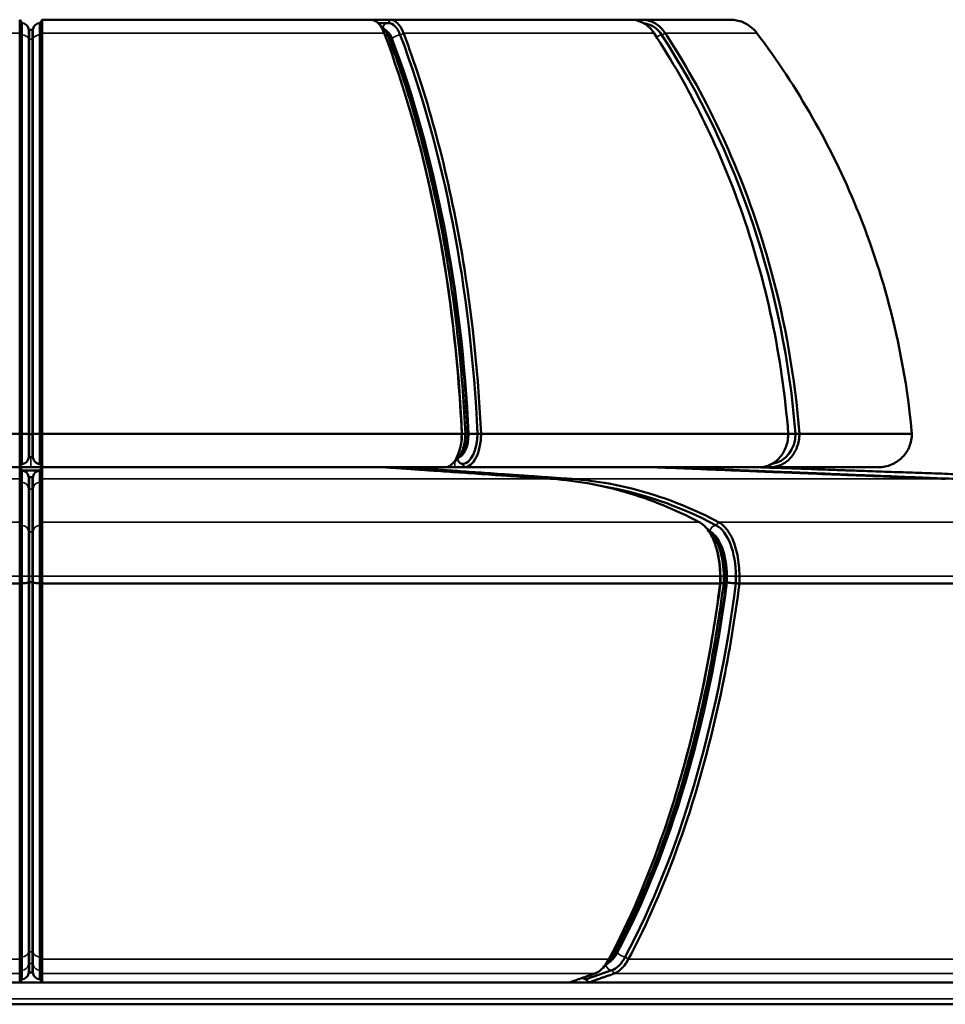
# Model space of a CAD drawing. Header units: millimetres. Extents: x 4302 to 6802, y 2224 to 6723.
# Tile 2 of 7: x 5542 to 6369, y 2224 to 3104. Entities that reach past the tile are written whole.
import ezdxf

# ---------------------------------------------------------------- set-up
doc = ezdxf.new("R2010")
doc.units = ezdxf.units.MM
doc.layers.add('Visibile (ISO)', color=7, linetype='Continuous', lineweight=50)
doc.layers.add('Visibile sottile (ISO)', color=7, linetype='Continuous', lineweight=35)

msp = doc.modelspace()

# ---------------------------------------------------------------- linework, layer by layer
at = {"layer": 'Visibile (ISO)'}
for p, q in [((5543.54, 3101.17), (5541.54, 3104.17)), ((5541.54, 3104.17), (5541.54, 3104.17)), ((5543.54, 3090.45), (5543.54, 3101.17)), ((5561.54, 3104.17), (5559.54, 3101.17)), ((5559.54, 3090.45), (5559.54, 3101.17)), ((5561.54, 3104.17), (5561.54, 3104.17)), ((5561.54, 3104.17), (5855.48, 3104.17)), ((5855.48, 3104.17), (5872.8, 3104.17)), ((5862.04, 3101.17), (5871.11, 3101.17)), ((5872.8, 3104.17), (6087.98, 3104.17)), ((6087.98, 3104.17), (6097.98, 3104.17)), ((6097.98, 3104.17), (6176.74, 3104.17)), ((5543.54, 2734.03), (5543.54, 3090.45)), ((5552.61, 3095.17), (5550.47, 3095.17)), ((5559.54, 2734.03), (5559.54, 3090.45)), ((5891.84, 3018.6), (5891.42, 3020.07)), ((5166.25, 2734.17), (5541.58, 2734.17)), ((5541.59, 2734.16), (5541.58, 2734.17)), ((5543.54, 2707.17), (5543.54, 2734.03)), ((5552.61, 2733.79), (5550.47, 2733.79)), ((5559.54, 2707.17), (5559.54, 2734.03)), ((5561.5, 2734.17), (5561.5, 2734.16)), ((5561.5, 2734.17), (5936.83, 2734.17)), ((5936.83, 2734.16), (5936.83, 2734.17)), ((5941.92, 2733.79), (5940.06, 2733.79)), ((5954.08, 2734.17), (5954.08, 2734.16)), ((5954.08, 2734.17), (6228.84, 2734.17)), ((6228.84, 2734.16), (6228.84, 2734.17)), ((6238.8, 2734.17), (6238.8, 2734.16)), ((6238.8, 2734.17), (6339.37, 2734.17)), ((6339.37, 2734.16), (6339.37, 2734.17)), ((5935.25, 2720.67), (5934.83, 2719.19)), ((5551.54, 2713.23), (5550.47, 2713.23)), ((5552.61, 2713.23), (5551.54, 2713.23)), ((5172.6, 2704.17), (5551.54, 2704.17)), ((5541.54, 2704.16), (5541.54, 2704.17)), ((5543.54, 2701.17), (5541.54, 2704.16)), ((5551.54, 2704.17), (5930.49, 2704.17)), ((5561.54, 2704.16), (5559.54, 2701.17)), ((5561.54, 2704.17), (5561.54, 2704.16)), ((5867.88, 2704.16), (5867.84, 2704.17)), ((5885.2, 2704.16), (5884.52, 2703)), ((5885.16, 2704.17), (5885.2, 2704.16)), ((5930.49, 2704.17), (6207.9, 2704.17)), ((6109.46, 2704.16), (6109.39, 2704.17)), ((6119.46, 2704.16), (6119.32, 2703.77)), ((6119.39, 2704.17), (6119.46, 2704.16)), ((6201.54, 2704.16), (6201.47, 2704.17)), ((6207.9, 2704.17), (6309.43, 2704.17)), ((6309.43, 2704.17), (6309.43, 2704.17)), ((5541.54, 2693.69), (5541.54, 2693.69)), ((5543.54, 2690.69), (5543.54, 2701.17)), ((5543.54, 2701.17), (5559.54, 2701.17)), ((5550.47, 2695.17), (5552.61, 2695.17)), ((5559.54, 2690.69), (5559.54, 2701.17)), ((5561.54, 2693.69), (5561.54, 2693.69)), ((6017.88, 2693.69), (6017.86, 2693.69)), ((6035.18, 2693.69), (6035.2, 2693.69)), ((6369.27, 2693.69), (6369.22, 2693.69)), ((5543.54, 2690.69), (5543.54, 2652.23)), ((5559.54, 2690.69), (5559.54, 2652.23)), ((5543.54, 2652.23), (5543.54, 2606.76)), ((5559.54, 2652.23), (5559.54, 2606.76)), ((6164.97, 2630.26), (6164.54, 2631.75)), ((5541.57, 2600.17), (5541.57, 2606.76)), ((5543.54, 2600.55), (5543.54, 2606.76)), ((5559.54, 2600.55), (5559.54, 2606.76)), ((5561.52, 2606.76), (5561.52, 2600.17)), ((6167.89, 2600.17), (6167.89, 2606.76)), ((6168.11, 2600.55), (6168.11, 2606.76)), ((6171.11, 2600.93), (6171.11, 2606.76)), ((6181.97, 2600.55), (6181.97, 2606.76)), ((6185.16, 2606.76), (6185.16, 2600.17)), ((5541.57, 2600.17), (4935.2, 2600.17)), ((5541.57, 2600.17), (5541.57, 2600.17)), ((5543.54, 2600.55), (5543.54, 2266.6)), ((5550.47, 2601.31), (5552.61, 2601.31)), ((5559.54, 2600.55), (5559.54, 2266.6)), ((5561.52, 2600.17), (5561.52, 2600.17)), ((6167.89, 2600.17), (5561.52, 2600.17)), ((6167.89, 2600.17), (6167.89, 2600.17)), ((6171.11, 2601.31), (6172.97, 2601.31)), ((6185.16, 2600.17), (6185.16, 2600.17)), ((6629.05, 2600.17), (6185.16, 2600.17)), ((6132.5, 2426.35), (6132.07, 2424.87)), ((5541.56, 2264.41), (5541.56, 2264.44)), ((5543.54, 2266.6), (5543.54, 2254.59)), ((5559.54, 2266.6), (5559.54, 2254.59)), ((5561.52, 2264.44), (5561.52, 2264.41)), ((6068.46, 2264.41), (6068.47, 2264.44)), ((6085.75, 2264.44), (6085.74, 2264.41)), ((5543.54, 2246.54), (5543.54, 2254.59)), ((5559.54, 2246.54), (5559.54, 2254.59)), ((6048.21, 2246.54), (6071.02, 2254.59)), ((5543.54, 2246.54), (5541.55, 2243.6)), ((5552.61, 2252.45), (5550.47, 2252.45)), ((5561.54, 2243.6), (5559.54, 2246.54)), ((6050.2, 2243.6), (6048.21, 2246.54)), ((5551.54, 2243.59), (5061.54, 2243.59)), ((6041.54, 2243.59), (5551.54, 2243.59)), ((6400.25, 2243.59), (6041.54, 2243.59)), ((6526.54, 2224.17), (4576.54, 2224.17))]:
    msp.add_line(p, q, dxfattribs=at)
for centre, radius, start, end in [((5543.54, 3095.17), 6, 8.21321, 90), ((5559.54, 3095.17), 6, 90, 171.78679), ((5550.47, 3096.17), 1, 188.21321, 270), ((5552.61, 3096.17), 1, 270, 351.78679), ((5543.54, 2695.17), 6, 8.21321, 90), ((5550.47, 2696.17), 1, 188.21321, 270), ((5552.61, 2696.17), 1, 270, 351.78679), ((5559.54, 2695.17), 6, 90, 171.78679)]:
    msp.add_arc(centre, radius, start, end, dxfattribs=at)
for centre, major_axis, ratio, start_param, end_param in [((5857.4, 3100.91), (5.22, -1.67), 0.534849, 2.10193, 2.11002), ((5871.11, 3074.17), (0, 27), 0.5, 5.359746, 6.283185), ((5870.96, 3100.92), (5.19, 1.62), 0.540954, 1.03862, 1.046728), ((6089.12, 3100.92), (-8.62, 0.5), 0.372153, 4.858818, 4.866918), ((6096.95, 3100.9), (-8.63, -0.45), 0.374639, 4.565398, 4.573477), ((6097.05, 3074.17), (0, 27), 0.866025, 5.359746, 6.173781), ((6176.81, 3100.92), (-9.87, 0.03), 0.328897, 4.712263, 4.720366), ((5603.89, 2670.1), (0, -697), 0.5, 1.662647, 2.218154), ((5634.2, 2670.1), (0, -697), 0.866025, 1.662647, 2.218154), ((5590.03, 2670.1), (0, -697), 0.5, 1.662647, 2.094395), ((5499.69, 4547.99), (115.64, -1814.03), 0.552235, 6.209821, 6.211764), ((5603.4, 4547.99), (-115.64, -1814.03), 0.552235, 0.071421, 0.073365), ((5923.56, 2734.17), (0, -27), 0.5, 1.047198, 1.56583), ((5845.01, 4547.99), (96.59, -1815.14), 0.062249, 6.241696, 6.243639), ((5937.42, 2734.17), (0, -27), 0.5, 0.019627, 1.56583), ((5934.83, 4547.99), (-215.39, -1804.9), 0.894249, 0.14255, 0.144493), ((6211.9, 2734.17), (0, -27), 0.866025, 0.109933, 1.56583), ((6163.55, 4547.99), (-1178.84, 1383.62), 0.99665, 2.47383, 2.475773), ((5500.44, 5189.04), (2865.81, 3722.79), 0.416025, 4.3332, 4.333444), ((6012.53, 1494.42), (0, 1197), 0.5, 6.02657, 6.199914), ((6158.47, 2606.76), (0, 47), 0.5, 4.712389, 6.02657), ((6144.61, 2606.76), (0, 47), 0.5, 4.712389, 5.235988), ((5550.47, 2601.18), (1, 0), 0.127556, 1.570784, 2.998241), ((5552.61, 2601.18), (1, 0), 0.127556, 0.143351, 1.570808), ((5844.54, 2774.85), (0, 697), 0.5, 3.895237, 4.459628), ((5830.69, 2774.85), (0, 697), 0.5, 4.18879, 4.459628), ((6173.47, 2601.18), (1, -0.065), 0.110004, 0.674051, 2.101508), ((6066.94, 2300.87), (0, -47), 0.5, 0.174533, 0.753645), ((5543.54, 2252.45), (6, 0), 0.984808, 4.712389, 6.139838), ((5550.47, 2251.47), (-1, 0), 0.984808, 4.712389, 6.139838), ((5552.61, 2251.47), (1, 0), 0.984808, 0.143348, 1.570796), ((5559.54, 2252.45), (-6, 0), 0.984808, 0.143348, 1.570796), ((6047.69, 2252.45), (2, -5.66), 0.852869, 5.320438, 5.991025), ((5551.54, 7801.69), (-5643.84, 0), 0.984808, 1.569026, 1.570796), ((5551.54, 7801.69), (-5643.84, 0), 0.984808, 1.570796, 1.572567), ((5551.52, 7801.69), (1877.03, -5322.57), 0.852869, 5.989254, 5.991025), ((5551.52, 7801.69), (1877.03, -5322.57), 0.852869, 5.991025, 5.992795)]:
    msp.add_ellipse(centre, major_axis=major_axis, ratio=ratio, start_param=start_param, end_param=end_param, dxfattribs=at)
for points, knots in [([(5541.58, 3092.26), (5541.58, 3094.83), (5541.58, 3097.07), (5541.57, 3098.89), (5541.57, 3100.71), (5541.56, 3102.1), (5541.56, 3102.99), (5541.55, 3103.77), (5541.55, 3104.16), (5541.54, 3104.17)], [-3.104188, -3.104188, -3.104188, -3.104188, -2.13818, -2.13818, -2.13818, -1.172332, -1.172332, -1.172332, -0.334465, -0.334465, -0.334465, -0.334465]), ([(5561.54, 3104.17), (5561.54, 3104.16), (5561.54, 3103.94), (5561.53, 3103.49), (5561.53, 3102.81), (5561.52, 3101.63), (5561.52, 3099.99), (5561.51, 3098), (5561.51, 3095.38), (5561.5, 3092.26)], [-2.769873, -2.769873, -2.769873, -2.769873, -2.138057, -2.138057, -2.138057, -1.171831, -1.171831, -1.171831, -0.000002, -0.000002, -0.000002, -0.000002]), ([(5867.48, 3092.26), (5866.51, 3094.83), (5865.33, 3097.07), (5864, 3098.89), (5862.67, 3100.71), (5861.2, 3102.1), (5859.65, 3102.99), (5858.31, 3103.77), (5856.92, 3104.16), (5855.52, 3104.17)], [-3.104188, -3.104188, -3.104188, -3.104188, -2.138182, -2.138182, -2.138182, -1.172331, -1.172331, -1.172331, -0.334465, -0.334465, -0.334465, -0.334465]), ([(5863.82, 3099.13), (5864.13, 3098.93), (5864.43, 3098.72), (5865.74, 3097.7), (5866.64, 3096.79), (5868.25, 3094.8), (5868.95, 3093.72), (5870.21, 3091.43), (5870.76, 3090.22), (5871.24, 3088.95)], [0.3173765, 0.3173765, 0.3173765, 0.3173765, 0.3693755, 0.3693755, 0.5540633, 0.5540633, 0.7387511, 0.7387511, 0.9234389, 0.9234389, 0.9234389, 0.9234389]), ([(5872.84, 3104.17), (5873.89, 3104.16), (5874.93, 3103.94), (5875.96, 3103.49), (5877.53, 3102.81), (5879.03, 3101.63), (5880.41, 3099.99), (5882.09, 3098), (5883.56, 3095.38), (5884.73, 3092.26)], [-2.769873, -2.769873, -2.769873, -2.769873, -2.138059, -2.138059, -2.138059, -1.171851, -1.171851, -1.171851, -0.000002, -0.000002, -0.000002, -0.000002]), ([(6108.73, 3092.26), (6107.55, 3094.05), (6106.21, 3095.68), (6104.72, 3097.13), (6103.23, 3098.57), (6101.61, 3099.82), (6099.88, 3100.84), (6096.87, 3102.63), (6093.58, 3103.72), (6090.2, 3104.06), (6089.49, 3104.13), (6088.77, 3104.16), (6088.05, 3104.17)], [-3.690903, -3.690903, -3.690903, -3.690903, -3.017729, -3.017729, -3.017729, -2.344583, -2.344583, -2.344583, -1.172265, -1.172265, -1.172265, -0.922747, -0.922747, -0.922747, -0.922747]), ([(6098.05, 3104.17), (6099.28, 3104.16), (6100.5, 3104.06), (6101.72, 3103.85), (6105.06, 3103.29), (6108.28, 3101.98), (6111.19, 3099.99), (6114.1, 3098), (6116.65, 3095.38), (6118.69, 3092.26)], [-2.770541, -2.770541, -2.770541, -2.770541, -2.344008, -2.344008, -2.344008, -1.171909, -1.171909, -1.171909, -0.000002, -0.000002, -0.000002, -0.000002]), ([(6200.67, 3092.26), (6199.07, 3094.38), (6197.19, 3096.28), (6195.08, 3097.91), (6192.98, 3099.53), (6190.67, 3100.87), (6188.21, 3101.89), (6184.6, 3103.38), (6180.73, 3104.16), (6176.82, 3104.17)], [-2.768661, -2.768661, -2.768661, -2.768661, -1.970217, -1.970217, -1.970217, -1.172774, -1.172774, -1.172774, 0, 0, 0, 0]), ([(5541.58, 2734.17), (5541.58, 2802.55), (5541.58, 2870.56), (5541.58, 2991.13), (5541.58, 3043.76), (5541.58, 3092.22)], [6.402922, 6.402922, 6.402922, 6.402922, 26.918709, 26.918709, 44.294976, 44.294976, 44.294976, 44.294976]), ([(5561.5, 3092.22), (5561.5, 3086.03), (5561.5, 3079.75), (5561.5, 3015.64), (5561.5, 2951.14), (5561.5, 2833.63), (5561.5, 2784.19), (5561.5, 2734.17)], [413.670705, 413.670705, 413.670705, 413.670705, 416.083567, 416.083567, 437.958121, 437.958121, 453.064847, 453.064847, 453.064847, 453.064847]), ([(5936.83, 2734.17), (5933.69, 2802.55), (5925.49, 2870.56), (5900.76, 2991.13), (5885.82, 3043.76), (5867.5, 3092.22)], [6.402922, 6.402922, 6.402922, 6.402922, 26.918709, 26.918709, 44.294976, 44.294976, 44.294976, 44.294976]), ([(5871.24, 3088.95), (5879.01, 3068.41), (5886.2, 3047.01), (5899.35, 3002.76), (5905.31, 2979.92), (5915.92, 2933.07), (5920.57, 2909.06), (5928.51, 2860.16), (5931.8, 2835.28), (5936.99, 2784.94), (5938.88, 2759.49), (5940.06, 2733.91)], [0.9234389, 0.9234389, 0.9234389, 0.9234389, 1.0344973, 1.0344973, 1.1455557, 1.1455557, 1.2566142, 1.2566142, 1.3676726, 1.3676726, 1.478731, 1.478731, 1.478731, 1.478731]), ([(5884.75, 3092.22), (5887.09, 3086.03), (5889.38, 3079.75), (5911.98, 3015.64), (5928.17, 2951.14), (5946.8, 2833.63), (5951.78, 2784.19), (5954.08, 2734.17)], [413.670698, 413.670698, 413.670698, 413.670698, 416.08356, 416.08356, 437.958115, 437.958115, 453.064841, 453.064841, 453.064841, 453.064841]), ([(6228.84, 2734.17), (6223.4, 2802.55), (6209.2, 2870.56), (6166.35, 2991.13), (6140.48, 3043.76), (6108.75, 3092.22)], [6.402922, 6.402922, 6.402922, 6.402922, 26.918709, 26.918709, 44.294976, 44.294976, 44.294976, 44.294976]), ([(6118.71, 3092.22), (6122.76, 3086.03), (6126.73, 3079.75), (6165.87, 3015.64), (6193.92, 2951.14), (6226.18, 2833.63), (6234.82, 2784.19), (6238.8, 2734.17)], [413.670688, 413.670688, 413.670688, 413.670688, 416.083551, 416.083551, 437.958105, 437.958105, 453.06483, 453.06483, 453.06483, 453.06483]), ([(6339.37, 2734.17), (6333.09, 2802.55), (6316.69, 2870.56), (6267.22, 2991.13), (6237.34, 3043.76), (6200.7, 3092.22)], [6.402922, 6.402922, 6.402922, 6.402922, 26.918709, 26.918709, 44.294976, 44.294976, 44.294976, 44.294976]), ([(5541.54, 2704.17), (5541.54, 2704.17), (5541.54, 2704.17), (5541.54, 2704.17), (5541.55, 2704.22), (5541.55, 2705.04), (5541.56, 2706.57), (5541.57, 2708.1), (5541.57, 2710.32), (5541.57, 2713.1), (5541.58, 2715.88), (5541.58, 2719.17), (5541.58, 2722.78), (5541.58, 2726.39), (5541.59, 2730.26), (5541.59, 2734.16)], [-4.720743, -4.720743, -4.720743, -4.720743, -4.687365, -4.687365, -4.687365, -3.515366, -3.515366, -3.515366, -2.34354, -2.34354, -2.34354, -1.171795, -1.171795, -1.171795, -0.000288, -0.000288, -0.000288, -0.000288]), ([(5549.48, 2733.82), (5549.46, 2733.83), (5549.44, 2733.83), (5549.42, 2733.84), (5549.34, 2733.85), (5549.22, 2733.87), (5549.06, 2733.88), (5548.75, 2733.91), (5548.31, 2733.94), (5547.75, 2733.96), (5547.2, 2733.98), (5546.54, 2734), (5545.82, 2734.01), (5545.1, 2734.03), (5544.32, 2734.03), (5543.54, 2734.03)], [0.0847113, 0.0847113, 0.0847113, 0.0847113, 0.1205433, 0.1205433, 0.1205433, 0.2410655, 0.2410655, 0.2410655, 0.4756324, 0.4756324, 0.4756324, 0.7099108, 0.7099108, 0.7099108, 0.9440525, 0.9440525, 0.9440525, 0.9440525]), ([(5549.48, 2733.82), (5549.49, 2733.82), (5549.5, 2733.82), (5549.51, 2733.82), (5549.52, 2733.82), (5549.54, 2733.81), (5549.56, 2733.81), (5549.6, 2733.81), (5549.67, 2733.8), (5549.76, 2733.8), (5549.85, 2733.8), (5549.96, 2733.79), (5550.08, 2733.79), (5550.21, 2733.79), (5550.34, 2733.79), (5550.47, 2733.79)], [-0.1432078, -0.1432078, -0.1432078, -0.1432078, -0.1303981, -0.1303981, -0.1303981, -0.1161715, -0.1161715, -0.1161715, -0.0793177, -0.0793177, -0.0793177, -0.0397984, -0.0397984, -0.0397984, 0, 0, 0, 0]), ([(5552.61, 2733.79), (5552.69, 2733.79), (5552.76, 2733.79), (5552.83, 2733.79), (5552.9, 2733.79), (5552.97, 2733.79), (5553.04, 2733.79), (5553.15, 2733.8), (5553.25, 2733.8), (5553.33, 2733.8), (5553.42, 2733.8), (5553.49, 2733.81), (5553.54, 2733.81), (5553.57, 2733.82), (5553.59, 2733.82), (5553.6, 2733.82)], [-0.1431284, -0.1431284, -0.1431284, -0.1431284, -0.1215636, -0.1215636, -0.1215636, -0.0993382, -0.0993382, -0.0993382, -0.0633022, -0.0633022, -0.0633022, -0.0256568, -0.0256568, -0.0256568, 0, 0, 0, 0]), ([(5559.54, 2734.03), (5558.76, 2734.03), (5557.99, 2734.03), (5557.27, 2734.01), (5556.55, 2734), (5555.89, 2733.98), (5555.33, 2733.96), (5554.78, 2733.94), (5554.33, 2733.91), (5554.02, 2733.88), (5553.82, 2733.86), (5553.68, 2733.84), (5553.6, 2733.82)], [0, 0, 0, 0, 0.2341292, 0.2341292, 0.2341292, 0.4683951, 0.4683951, 0.4683951, 0.7029494, 0.7029494, 0.7029494, 0.8596332, 0.8596332, 0.8596332, 0.8596332]), ([(5561.5, 2734.16), (5561.5, 2732.08), (5561.5, 2730.01), (5561.5, 2727.98), (5561.5, 2725.94), (5561.5, 2723.96), (5561.5, 2722.05), (5561.51, 2718.48), (5561.51, 2715.25), (5561.51, 2712.54), (5561.52, 2709.83), (5561.52, 2707.7), (5561.53, 2706.26), (5561.53, 2704.89), (5561.54, 2704.18), (5561.54, 2704.17)], [-9.451846, -9.451846, -9.451846, -9.451846, -8.828056, -8.828056, -8.828056, -8.204027, -8.204027, -8.204027, -7.031852, -7.031852, -7.031852, -5.859558, -5.859558, -5.859558, -4.733966, -4.733966, -4.733966, -4.733966]), ([(5921.83, 2704.17), (5921.88, 2704.17), (5921.94, 2704.17), (5922, 2704.17), (5923.95, 2704.22), (5925.89, 2705.04), (5927.69, 2706.57), (5929.49, 2708.1), (5931.13, 2710.32), (5932.5, 2713.1), (5933.88, 2715.88), (5934.96, 2719.17), (5935.71, 2722.78), (5936.45, 2726.39), (5936.83, 2730.26), (5936.83, 2734.16)], [-4.720743, -4.720743, -4.720743, -4.720743, -4.687368, -4.687368, -4.687368, -3.515368, -3.515368, -3.515368, -2.343542, -2.343542, -2.343542, -1.171795, -1.171795, -1.171795, -0.000288, -0.000288, -0.000288, -0.000288]), ([(5940.06, 2733.91), (5940.05, 2731.44), (5939.84, 2728.98), (5939.06, 2724.23), (5938.48, 2721.94), (5936.93, 2717.67), (5935.97, 2715.68), (5933.56, 2712.13), (5932.11, 2710.55), (5930.26, 2709.28), (5930.2, 2709.24), (5930.14, 2709.2)], [1.581647, 1.581647, 1.581647, 1.581647, 1.889706, 1.889706, 2.197765, 2.197765, 2.505823, 2.505823, 2.813882, 2.813882, 2.82395, 2.82395, 2.82395, 2.82395]), ([(5940.06, 2733.91), (5940.06, 2733.93), (5939.99, 2733.94), (5939.84, 2733.96), (5939.64, 2733.98), (5939.28, 2734), (5938.81, 2734.01), (5938.33, 2734.03), (5937.74, 2734.03), (5937.06, 2734.03)], [0.3134471, 0.3134471, 0.3134471, 0.3134471, 0.4756324, 0.4756324, 0.4756324, 0.7099108, 0.7099108, 0.7099108, 0.9440525, 0.9440525, 0.9440525, 0.9440525]), ([(5954.08, 2734.16), (5954.08, 2732.08), (5953.97, 2730.01), (5953.76, 2727.98), (5953.55, 2725.94), (5953.23, 2723.96), (5952.81, 2722.05), (5952.02, 2718.48), (5950.89, 2715.25), (5949.49, 2712.54), (5948.08, 2709.83), (5946.43, 2707.7), (5944.61, 2706.26), (5942.87, 2704.89), (5941.02, 2704.18), (5939.15, 2704.17)], [-9.451846, -9.451846, -9.451846, -9.451846, -8.828064, -8.828064, -8.828064, -8.204036, -8.204036, -8.204036, -7.031889, -7.031889, -7.031889, -5.859622, -5.859622, -5.859622, -4.733967, -4.733967, -4.733967, -4.733967]), ([(5941.92, 2733.79), (5941.98, 2733.79), (5942.04, 2733.79), (5942.11, 2733.79), (5942.18, 2733.79), (5942.26, 2733.79), (5942.33, 2733.79), (5942.45, 2733.8), (5942.57, 2733.8), (5942.69, 2733.8), (5942.81, 2733.8), (5942.92, 2733.81), (5943.02, 2733.81), (5943.09, 2733.82), (5943.15, 2733.82), (5943.2, 2733.82)], [-0.1431284, -0.1431284, -0.1431284, -0.1431284, -0.1215636, -0.1215636, -0.1215636, -0.0993382, -0.0993382, -0.0993382, -0.0633022, -0.0633022, -0.0633022, -0.0256568, -0.0256568, -0.0256568, 0, 0, 0, 0]), ([(5950.92, 2734.03), (5950.24, 2734.03), (5949.5, 2734.03), (5948.72, 2734.01), (5947.95, 2734), (5947.16, 2733.98), (5946.41, 2733.96), (5945.65, 2733.94), (5944.94, 2733.91), (5944.31, 2733.88), (5943.9, 2733.86), (5943.52, 2733.84), (5943.2, 2733.82)], [0, 0, 0, 0, 0.2341292, 0.2341292, 0.2341292, 0.4683951, 0.4683951, 0.4683951, 0.7029494, 0.7029494, 0.7029494, 0.8596332, 0.8596332, 0.8596332, 0.8596332]), ([(6202.9, 2704.17), (6202.99, 2704.17), (6203.09, 2704.17), (6203.18, 2704.17), (6206.57, 2704.22), (6209.91, 2705.04), (6213.03, 2706.57), (6216.15, 2708.1), (6218.97, 2710.32), (6221.35, 2713.1), (6223.73, 2715.88), (6225.61, 2719.17), (6226.9, 2722.78), (6228.18, 2726.39), (6228.84, 2730.26), (6228.84, 2734.16)], [-4.720745, -4.720745, -4.720745, -4.720745, -4.687596, -4.687596, -4.687596, -3.515537, -3.515537, -3.515537, -2.343624, -2.343624, -2.343624, -1.17181, -1.17181, -1.17181, -0.000288, -0.000288, -0.000288, -0.000288]), ([(6238.8, 2734.16), (6238.8, 2732.08), (6238.61, 2730.01), (6238.24, 2727.98), (6237.87, 2725.94), (6237.32, 2723.96), (6236.59, 2722.05), (6235.23, 2718.48), (6233.27, 2715.25), (6230.83, 2712.54), (6228.39, 2709.83), (6225.52, 2707.7), (6222.38, 2706.27), (6219.36, 2704.89), (6216.14, 2704.18), (6212.9, 2704.17)], [-9.451846, -9.451846, -9.451846, -9.451846, -8.828088, -8.828088, -8.828088, -8.204061, -8.204061, -8.204061, -7.031998, -7.031998, -7.031998, -5.859811, -5.859811, -5.859811, -4.733968, -4.733968, -4.733968, -4.733968]), ([(6235.28, 2734.03), (6234.89, 2734.03), (6234.37, 2734.03), (6233.75, 2734.01), (6233.14, 2734), (6232.43, 2733.98), (6231.68, 2733.96), (6230.92, 2733.94), (6230.14, 2733.91), (6229.36, 2733.88), (6229.19, 2733.87), (6229.01, 2733.87), (6228.84, 2733.86)], [0, 0, 0, 0, 0.2341292, 0.2341292, 0.2341292, 0.4683951, 0.4683951, 0.4683951, 0.7029494, 0.7029494, 0.7029494, 0.755759, 0.755759, 0.755759, 0.755759]), ([(6309.43, 2704.17), (6311.43, 2704.17), (6313.43, 2704.38), (6315.38, 2704.78), (6317.36, 2705.18), (6319.3, 2705.79), (6321.16, 2706.58), (6324.75, 2708.11), (6328, 2710.33), (6330.74, 2713.11), (6333.48, 2715.89), (6335.65, 2719.17), (6337.13, 2722.78), (6338.61, 2726.39), (6339.37, 2730.26), (6339.37, 2734.16)], [-4.718054, -4.718054, -4.718054, -4.718054, -4.11857, -4.11857, -4.11857, -3.51188, -3.51188, -3.51188, -2.341834, -2.341834, -2.341834, -1.171477, -1.171477, -1.171477, -0.000288, -0.000288, -0.000288, -0.000288]), ([(5543.54, 2707.17), (5543.91, 2707.17), (5544.27, 2707.21), (5545.01, 2707.34), (5545.38, 2707.45), (5546.38, 2707.84), (5546.97, 2708.21), (5548.05, 2709.15), (5548.51, 2709.74), (5549.17, 2711), (5549.38, 2711.67), (5549.48, 2712.36)], [0.000001, 0.000001, 0.000001, 0.000001, 0.1097422, 0.1097422, 0.2241769, 0.2241769, 0.4333457, 0.4333457, 0.6564071, 0.6564071, 0.8676044, 0.8676044, 0.8676044, 0.8676044]), ([(5549.48, 2712.36), (5549.5, 2712.47), (5549.53, 2712.59), (5549.65, 2712.8), (5549.72, 2712.9), (5549.9, 2713.06), (5550, 2713.12), (5550.17, 2713.18), (5550.23, 2713.2), (5550.35, 2713.22), (5550.41, 2713.23), (5550.47, 2713.23)], [-0.1449475, -0.1449475, -0.1449475, -0.1449475, -0.1093812, -0.1093812, -0.0718088, -0.0718088, -0.0371057, -0.0371057, -0.0181691, -0.0181691, 0, 0, 0, 0]), ([(5552.61, 2713.23), (5552.68, 2713.23), (5552.74, 2713.22), (5552.86, 2713.2), (5552.92, 2713.18), (5553.08, 2713.12), (5553.18, 2713.06), (5553.36, 2712.9), (5553.44, 2712.8), (5553.55, 2712.59), (5553.59, 2712.47), (5553.6, 2712.36)], [-0.1451052, -0.1451052, -0.1451052, -0.1451052, -0.1269165, -0.1269165, -0.1079594, -0.1079594, -0.0732188, -0.0732188, -0.0356058, -0.0356058, -0.000001, -0.000001, -0.000001, -0.000001]), ([(5553.6, 2712.36), (5553.7, 2711.67), (5553.92, 2711), (5554.58, 2709.74), (5555.04, 2709.15), (5556.11, 2708.21), (5556.71, 2707.84), (5557.71, 2707.45), (5558.08, 2707.34), (5558.81, 2707.21), (5559.18, 2707.17), (5559.54, 2707.17)], [0.0000008, 0.0000008, 0.0000008, 0.0000008, 0.211289, 0.211289, 0.4344253, 0.4344253, 0.6439334, 0.6439334, 0.7585397, 0.7585397, 0.868441, 0.868441, 0.868441, 0.868441]), ([(5933.05, 2711.72), (5933.11, 2711.26), (5933.22, 2710.81), (5933.61, 2709.74), (5933.95, 2709.15), (5934.8, 2708.21), (5935.29, 2707.84), (5936.12, 2707.45), (5936.43, 2707.34), (5937.05, 2707.21), (5937.37, 2707.17), (5937.68, 2707.17)], [0.066314, 0.066314, 0.066314, 0.066314, 0.211289, 0.211289, 0.4344253, 0.4344253, 0.6439334, 0.6439334, 0.7585397, 0.7585397, 0.868441, 0.868441, 0.868441, 0.868441]), ([(5541.55, 2655.13), (5541.55, 2666.39), (5541.55, 2675.26), (5541.55, 2688.14), (5541.55, 2692.14), (5541.54, 2693.69)], [-26.616346, -26.616346, -26.616346, -26.616346, -13.306505, -13.306505, -0.0086, -0.0086, -0.0086, -0.0086]), ([(5561.54, 2693.69), (5561.54, 2692.14), (5561.54, 2688.14), (5561.54, 2675.26), (5561.54, 2666.39), (5561.54, 2655.13)], [-26.607739, -26.607739, -26.607739, -26.607739, -13.307292, -13.307292, 0, 0, 0, 0]), ([(6149.21, 2655.13), (6127.76, 2666.39), (6106, 2675.26), (6062.12, 2688.14), (6040.03, 2692.14), (6017.88, 2693.69)], [-26.616346, -26.616346, -26.616346, -26.616346, -13.305993, -13.305993, -0.0086, -0.0086, -0.0086, -0.0086]), ([(6035.2, 2693.69), (6057.36, 2692.14), (6079.45, 2688.14), (6123.32, 2675.26), (6145.07, 2666.39), (6166.52, 2655.13)], [-26.607739, -26.607739, -26.607739, -26.607739, -13.307077, -13.307077, 0, 0, 0, 0]), ([(5541.57, 2606.76), (5541.57, 2611.23), (5541.57, 2615.68), (5541.57, 2619.99), (5541.57, 2624.3), (5541.57, 2628.43), (5541.57, 2632.27), (5541.56, 2637.87), (5541.56, 2642.77), (5541.56, 2646.69), (5541.56, 2650.6), (5541.55, 2653.46), (5541.55, 2655.12)], [-6.587269, -6.587269, -6.587269, -6.587269, -5.246977, -5.246977, -5.246977, -3.906704, -3.906704, -3.906704, -1.953384, -1.953384, -1.953384, -0.003989, -0.003989, -0.003989, -0.003989]), ([(5561.54, 2655.12), (5561.53, 2653.98), (5561.53, 2652.28), (5561.53, 2650.05), (5561.53, 2647.81), (5561.53, 2645.07), (5561.52, 2641.89), (5561.52, 2637.25), (5561.52, 2631.77), (5561.52, 2625.75), (5561.52, 2619.72), (5561.52, 2613.28), (5561.52, 2606.76)], [-6.583271, -6.583271, -6.583271, -6.583271, -5.246797, -5.246797, -5.246797, -3.906304, -3.906304, -3.906304, -1.953148, -1.953148, -1.953148, 0, 0, 0, 0]), ([(6167.89, 2606.76), (6167.89, 2611.23), (6167.59, 2615.68), (6166.99, 2619.99), (6166.4, 2624.3), (6165.53, 2628.43), (6164.39, 2632.27), (6162.72, 2637.87), (6160.53, 2642.77), (6157.93, 2646.69), (6155.33, 2650.6), (6152.38, 2653.46), (6149.23, 2655.12)], [-6.587269, -6.587269, -6.587269, -6.587269, -5.246976, -5.246976, -5.246976, -3.906702, -3.906702, -3.906702, -1.953382, -1.953382, -1.953382, -0.003989, -0.003989, -0.003989, -0.003989]), ([(6171.11, 2606.76), (6171.11, 2610.62), (6170.86, 2614.47), (6169.85, 2621.96), (6169.1, 2625.59), (6167.12, 2632.43), (6165.89, 2635.63), (6162.96, 2641.45), (6161.27, 2644.07), (6158.16, 2647.62), (6156.92, 2648.81), (6155.58, 2649.83)], [4.712389, 4.712389, 4.712389, 4.712389, 4.975225, 4.975225, 5.238061, 5.238061, 5.500898, 5.500898, 5.763734, 5.763734, 5.918175, 5.918175, 5.918175, 5.918175]), ([(6166.54, 2655.12), (6168.69, 2653.98), (6170.76, 2652.28), (6172.69, 2650.05), (6174.62, 2647.81), (6176.39, 2645.07), (6177.96, 2641.89), (6180.25, 2637.25), (6182.06, 2631.77), (6183.29, 2625.75), (6184.53, 2619.72), (6185.16, 2613.28), (6185.16, 2606.76)], [-6.583271, -6.583271, -6.583271, -6.583271, -5.246798, -5.246798, -5.246798, -3.906309, -3.906309, -3.906309, -1.953149, -1.953149, -1.953149, 0, 0, 0, 0]), ([(5541.56, 2264.44), (5541.57, 2306.07), (5541.57, 2353.52), (5541.57, 2465.85), (5541.57, 2531.4), (5541.57, 2600.17)], [308.329666, 308.329666, 308.329666, 308.329666, 327.354823, 327.354823, 349.253338, 349.253338, 349.253338, 349.253338]), ([(5543.54, 2600.55), (5544.19, 2600.55), (5544.83, 2600.56), (5545.44, 2600.59), (5546.04, 2600.61), (5546.61, 2600.65), (5547.12, 2600.7), (5547.75, 2600.76), (5548.29, 2600.83), (5548.7, 2600.92), (5549.1, 2601.01), (5549.37, 2601.1), (5549.48, 2601.2)], [-0.8620942, -0.8620942, -0.8620942, -0.8620942, -0.6688633, -0.6688633, -0.6688633, -0.4778748, -0.4778748, -0.4778748, -0.2391272, -0.2391272, -0.2391272, 0, 0, 0, 0]), ([(5553.6, 2601.2), (5553.7, 2601.12), (5553.9, 2601.04), (5554.19, 2600.97), (5554.49, 2600.89), (5554.89, 2600.82), (5555.37, 2600.76), (5555.92, 2600.69), (5556.57, 2600.64), (5557.29, 2600.6), (5558, 2600.57), (5558.77, 2600.55), (5559.54, 2600.55)], [-0.8618218, -0.8618218, -0.8618218, -0.8618218, -0.6640026, -0.6640026, -0.6640026, -0.4638782, -0.4638782, -0.4638782, -0.2321773, -0.2321773, -0.2321773, 0, 0, 0, 0]), ([(5561.52, 2600.17), (5561.52, 2569.29), (5561.52, 2538.86), (5561.52, 2425.32), (5561.52, 2348.44), (5561.52, 2276.79), (5561.52, 2270.55), (5561.52, 2264.44)], [17.642128, 17.642128, 17.642128, 17.642128, 27.168788, 27.168788, 53.990179, 53.990179, 56.602921, 56.602921, 56.602921, 56.602921]), ([(6068.47, 2264.44), (6086.8, 2298.85), (6103.34, 2337.32), (6137.42, 2436.83), (6152.85, 2500.32), (6164.96, 2578.53), (6166.49, 2589.32), (6167.89, 2600.17)], [671.774043, 671.774043, 671.774043, 671.774043, 687.246953, 687.246953, 708.444965, 708.444965, 711.810556, 711.810556, 711.810556, 711.810556]), ([(6072.41, 2268.15), (6081.97, 2286.09), (6091.01, 2305.1), (6107.96, 2344.99), (6115.87, 2365.87), (6130.45, 2409.27), (6137.12, 2431.78), (6149.16, 2478.15), (6154.52, 2502.01), (6163.86, 2550.76), (6167.84, 2575.66), (6171.11, 2600.92)], [3.8952372, 3.8952372, 3.8952372, 3.8952372, 4.0080083, 4.0080083, 4.1207793, 4.1207793, 4.2335503, 4.2335503, 4.3463214, 4.3463214, 4.4590924, 4.4590924, 4.4590924, 4.4590924]), ([(6185.16, 2600.17), (6181.18, 2569.29), (6176.14, 2538.86), (6152.84, 2425.32), (6127.57, 2348.44), (6092.21, 2276.79), (6089.01, 2270.55), (6085.75, 2264.44)], [17.642128, 17.642128, 17.642128, 17.642128, 27.168788, 27.168788, 53.990179, 53.990179, 56.602921, 56.602921, 56.602921, 56.602921]), ([(6168.11, 2600.55), (6168.67, 2600.55), (6169.17, 2600.56), (6169.6, 2600.59), (6170.02, 2600.61), (6170.37, 2600.65), (6170.62, 2600.7), (6170.94, 2600.76), (6171.1, 2600.83), (6171.11, 2600.92), (6171.11, 2600.92), (6171.11, 2600.93), (6171.11, 2600.93)], [-0.8620942, -0.8620942, -0.8620942, -0.8620942, -0.6688633, -0.6688633, -0.6688633, -0.4778748, -0.4778748, -0.4778748, -0.2391272, -0.2391272, -0.2391272, -0.2305236, -0.2305236, -0.2305236, -0.2305236]), ([(6174.26, 2601.2), (6174.66, 2601.12), (6175.15, 2601.04), (6175.7, 2600.97), (6176.25, 2600.89), (6176.87, 2600.82), (6177.51, 2600.76), (6178.26, 2600.69), (6179.03, 2600.64), (6179.8, 2600.6), (6180.56, 2600.57), (6181.3, 2600.55), (6181.97, 2600.55)], [-0.8618218, -0.8618218, -0.8618218, -0.8618218, -0.6640026, -0.6640026, -0.6640026, -0.4638782, -0.4638782, -0.4638782, -0.2321773, -0.2321773, -0.2321773, 0, 0, 0, 0]), ([(5541.55, 2251.64), (5541.55, 2252.15), (5541.55, 2252.9), (5541.56, 2256.14), (5541.56, 2259.54), (5541.56, 2264.09), (5541.56, 2264.25), (5541.56, 2264.41)], [24.517195, 24.517195, 24.517195, 24.517195, 25.392611, 25.392611, 27.34598, 27.34598, 27.416819, 27.416819, 27.416819, 27.416819]), ([(5561.52, 2264.41), (5561.52, 2260.4), (5561.53, 2257.17), (5561.53, 2253.38), (5561.54, 2252.3), (5561.54, 2251.64)], [4.098228, 4.098228, 4.098228, 4.098228, 5.859597, 5.859597, 6.998888, 6.998888, 6.998888, 6.998888]), ([(6055.7, 2251.64), (6057.13, 2252.15), (6058.54, 2252.9), (6062.97, 2256.14), (6065.79, 2259.54), (6068.28, 2264.09), (6068.37, 2264.25), (6068.46, 2264.41)], [24.517195, 24.517195, 24.517195, 24.517195, 25.392611, 25.392611, 27.34598, 27.34598, 27.416819, 27.416819, 27.416819, 27.416819]), ([(6064.04, 2257.8), (6064.4, 2258.08), (6064.75, 2258.36), (6066.06, 2259.49), (6066.98, 2260.41), (6068.7, 2262.39), (6069.51, 2263.45), (6071.03, 2265.71), (6071.74, 2266.9), (6072.41, 2268.15)], [3.5064415, 3.5064415, 3.5064415, 3.5064415, 3.5477702, 3.5477702, 3.6635926, 3.6635926, 3.7794149, 3.7794149, 3.8952372, 3.8952372, 3.8952372, 3.8952372]), ([(6085.74, 2264.41), (6083.6, 2260.4), (6081.13, 2257.17), (6076.69, 2253.38), (6074.87, 2252.3), (6073.01, 2251.64)], [4.098228, 4.098228, 4.098228, 4.098228, 5.859597, 5.859597, 6.998888, 6.998888, 6.998888, 6.998888])]:
    msp.add_open_spline(points, degree=3, knots=knots, dxfattribs=at)
for points in [[(5541.58, 3092.22), (5541.58, 3092.23), (5541.58, 3092.25), (5541.58, 3092.26)], [(5561.5, 3092.26), (5561.5, 3092.25), (5561.5, 3092.23), (5561.5, 3092.22)], [(5867.5, 3092.22), (5867.49, 3092.23), (5867.49, 3092.25), (5867.48, 3092.26)], [(5884.73, 3092.26), (5884.74, 3092.25), (5884.74, 3092.23), (5884.75, 3092.22)], [(6108.75, 3092.22), (6108.74, 3092.23), (6108.73, 3092.25), (6108.73, 3092.26)], [(6118.69, 3092.26), (6118.69, 3092.25), (6118.7, 3092.23), (6118.71, 3092.22)], [(6200.7, 3092.22), (6200.69, 3092.23), (6200.68, 3092.25), (6200.67, 3092.26)], [(5541.54, 2704.17), (5542.21, 2705.16), (5542.88, 2706.17), (5543.54, 2707.17)], [(5551.54, 2704.17), (5548.24, 2704.17), (5544.9, 2704.17), (5541.54, 2704.17)], [(5561.54, 2704.17), (5558.18, 2704.17), (5554.85, 2704.17), (5551.54, 2704.17)], [(5559.54, 2707.17), (5560.21, 2706.16), (5560.89, 2705.15), (5561.54, 2704.17)], [(5930.49, 2704.17), (5927.63, 2704.17), (5924.74, 2704.17), (5921.83, 2704.17)], [(5939.15, 2704.17), (5936.24, 2704.17), (5933.35, 2704.17), (5930.49, 2704.17)], [(5937.68, 2707.17), (5938.17, 2706.16), (5938.67, 2705.15), (5939.15, 2704.17)], [(6207.9, 2704.17), (6206.24, 2704.17), (6204.58, 2704.17), (6202.9, 2704.17)], [(6212.9, 2704.17), (6211.22, 2704.17), (6209.55, 2704.17), (6207.9, 2704.17)], [(6212.51, 2706.32), (6212.64, 2705.59), (6212.77, 2704.88), (6212.9, 2704.17)], [(5541.55, 2655.12), (5541.55, 2655.12), (5541.55, 2655.12), (5541.55, 2655.13)], [(5561.54, 2655.13), (5561.54, 2655.12), (5561.54, 2655.12), (5561.54, 2655.12)], [(6149.23, 2655.12), (6149.23, 2655.12), (6149.22, 2655.12), (6149.21, 2655.13)], [(6166.52, 2655.13), (6166.53, 2655.12), (6166.53, 2655.12), (6166.54, 2655.12)], [(5541.55, 2251.63), (5541.55, 2251.64), (5541.55, 2251.64), (5541.55, 2251.64)], [(5561.54, 2251.64), (5561.54, 2251.64), (5561.54, 2251.64), (5561.54, 2251.63)], [(6055.68, 2251.63), (6055.68, 2251.64), (6055.69, 2251.64), (6055.7, 2251.64)], [(6073.01, 2251.64), (6073, 2251.64), (6072.99, 2251.64), (6072.99, 2251.63)]]:
    msp.add_open_spline(points, degree=3, dxfattribs=at)
for points, weights in [([(5541.54, 2693.69), (5541.54, 2699.91), (5541.54, 2704.16)], [1.0108762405, 1.24101076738, 1.47003054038]), ([(5561.54, 2704.16), (5561.54, 2699.91), (5561.54, 2693.69)], [1.47003054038, 1.24101076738, 1.0108762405]), ([(6017.86, 2693.69), (5928.82, 2699.91), (5867.88, 2704.16)], [1.00161853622, 1.22964546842, 1.45656785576]), ([(5885.2, 2704.16), (5946.14, 2699.91), (6035.18, 2693.69)], [1.45659349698, 1.22966711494, 1.00163616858]), ([(6369.22, 2693.69), (6215, 2699.91), (6109.46, 2704.16)], [1.04427836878, 1.28201717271, 1.51860438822]), ([(6119.46, 2704.16), (6225, 2699.91), (6379.22, 2693.69)], [1.51658296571, 1.28031067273, 1.0428883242]), ([(6501.49, 2693.69), (6323.41, 2699.91), (6201.54, 2704.16)], [1.00007039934, 1.22774488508, 1.45431653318]), ([(5541.57, 2600.17), (5542.56, 2600.36), (5543.54, 2600.55)], [1.00000000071, 1.00000000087, 1]), ([(5559.54, 2600.55), (5560.53, 2600.36), (5561.52, 2600.17)], [1, 1.00000000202, 1.00000000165]), ([(6167.89, 2600.17), (6168, 2600.36), (6168.11, 2600.55)], [1.00000000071, 1.00000000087, 1]), ([(6181.97, 2600.55), (6183.56, 2600.36), (6185.16, 2600.17)], [1, 1.00000000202, 1.00000000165]), ([(5541.55, 2243.6), (5541.55, 2247.52), (5541.55, 2251.63)], [1.00009796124, 1.00044516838, 1.00027687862]), ([(5561.54, 2251.63), (5561.54, 2247.52), (5561.54, 2243.6)], [1.00027687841, 1.00044516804, 1.00009796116]), ([(6032.89, 2243.6), (6044.02, 2247.52), (6055.68, 2251.63)], [1.00009796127, 1.00044516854, 1.00027687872]), ([(6072.99, 2251.63), (6061.33, 2247.52), (6050.2, 2243.6)], [1.00027687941, 1.00044516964, 1.00009796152])]:
    msp.add_rational_spline(points, weights, degree=2, dxfattribs=at)
at = {"layer": 'Visibile sottile (ISO)'}
for p, q in [((5872.84, 3104.17), (5871.11, 3101.17)), ((6098.05, 3104.17), (6097.37, 3102.14)), ((5235.6, 3092.26), (5541.58, 3092.26)), ((5543.54, 3090.45), (5541.58, 3092.22)), ((5549.48, 3087.35), (5549.48, 3096.02)), ((5550.47, 3095.17), (5550.47, 3086.83)), ((5552.61, 3086.83), (5552.61, 3095.17)), ((5553.6, 3096.02), (5553.6, 3087.35)), ((5561.5, 3092.22), (5559.54, 3090.45)), ((5561.5, 3092.26), (5867.48, 3092.26)), ((5884.75, 3092.22), (5881.88, 3090.45)), ((5884.73, 3092.26), (6108.73, 3092.26)), ((6118.71, 3092.22), (6115.7, 3090.45)), ((6118.69, 3092.26), (6200.67, 3092.26)), ((5549.48, 2733.82), (5549.48, 3087.35)), ((5552.61, 3086.83), (5550.47, 3086.83)), ((5550.47, 3086.83), (5550.47, 2733.79)), ((5552.61, 2733.79), (5552.61, 3086.83)), ((5553.6, 3087.35), (5553.6, 2733.82)), ((5873.48, 3086.83), (5872.04, 3086.83)), ((5549.48, 2712.36), (5549.48, 2733.82)), ((5550.47, 2733.79), (5550.47, 2713.23)), ((5552.61, 2713.23), (5552.61, 2733.79)), ((5553.6, 2733.82), (5553.6, 2712.36)), ((5551.54, 2704.17), (5551.54, 2713.23)), ((5930.49, 2704.17), (5930.99, 2709.81)), ((6207.9, 2704.17), (6207.99, 2704.76)), ((5541.54, 2693.69), (5085.23, 2693.69)), ((5541.54, 2693.69), (5543.54, 2690.69)), ((5549.48, 2685.55), (5549.48, 2696.02)), ((5550.47, 2684.7), (5550.47, 2695.17)), ((5552.61, 2684.7), (5552.61, 2695.17)), ((5553.6, 2685.55), (5553.6, 2696.02)), ((5559.54, 2690.69), (5561.54, 2693.69)), ((6017.86, 2693.69), (5561.54, 2693.69)), ((6034.25, 2692.1), (6035.2, 2693.69)), ((6369.22, 2693.69), (6035.18, 2693.69)), ((5549.48, 2685.55), (5549.48, 2647.25)), ((5550.47, 2684.7), (5552.61, 2684.7)), ((5550.47, 2684.7), (5550.47, 2646.42)), ((5552.61, 2684.7), (5552.61, 2646.42)), ((5553.6, 2685.55), (5553.6, 2647.25)), ((5541.55, 2655.13), (4953.87, 2655.13)), ((5541.55, 2655.12), (5543.54, 2652.23)), ((5559.54, 2652.23), (5561.54, 2655.12)), ((6149.21, 2655.13), (5561.54, 2655.13)), ((6164.44, 2652.23), (6166.54, 2655.12)), ((6596.73, 2655.13), (6166.52, 2655.13)), ((5549.48, 2647.25), (5549.48, 2606.76)), ((5550.47, 2646.42), (5552.61, 2646.42)), ((5550.47, 2646.42), (5550.47, 2606.76)), ((5552.61, 2646.42), (5552.61, 2606.76)), ((5553.6, 2647.25), (5553.6, 2606.76)), ((5541.57, 2606.76), (4935.2, 2606.76)), ((5541.57, 2606.76), (5543.54, 2606.76)), ((5549.48, 2606.76), (5543.54, 2606.76)), ((5549.48, 2606.76), (5550.47, 2606.76)), ((5549.48, 2601.2), (5549.48, 2606.76)), ((5550.47, 2606.76), (5552.61, 2606.76)), ((5550.47, 2601.31), (5550.47, 2606.76)), ((5552.61, 2606.76), (5553.6, 2606.76)), ((5552.61, 2601.31), (5552.61, 2606.76)), ((5559.54, 2606.76), (5553.6, 2606.76)), ((5553.6, 2601.2), (5553.6, 2606.76)), ((5559.54, 2606.76), (5561.52, 2606.76)), ((6167.89, 2606.76), (5561.52, 2606.76)), ((6167.89, 2606.76), (6168.11, 2606.76)), ((6171.11, 2606.76), (6168.11, 2606.76)), ((6171.11, 2606.76), (6172.97, 2606.76)), ((6172.97, 2606.76), (6174.26, 2606.76)), ((6172.97, 2601.31), (6172.97, 2606.76)), ((6181.97, 2606.76), (6174.26, 2606.76)), ((6174.26, 2601.2), (6174.26, 2606.76)), ((6181.97, 2606.76), (6185.16, 2606.76)), ((6629.05, 2606.76), (6185.16, 2606.76)), ((5549.48, 2601.2), (5549.48, 2270.35)), ((5550.47, 2601.31), (5550.47, 2270.98)), ((5552.61, 2601.31), (5552.61, 2270.98)), ((5553.6, 2601.2), (5553.6, 2270.35)), ((5550.47, 2270.98), (5552.61, 2270.98)), ((5550.47, 2270.98), (5550.47, 2260.5)), ((5552.61, 2270.98), (5552.61, 2260.5)), ((6073.9, 2270.98), (6074.97, 2270.98)), ((5541.56, 2264.41), (5034.63, 2264.41)), ((5541.56, 2264.44), (5543.54, 2266.6)), ((5549.48, 2270.35), (5549.48, 2259.65)), ((5553.6, 2270.35), (5553.6, 2259.65)), ((5559.54, 2266.6), (5561.52, 2264.44)), ((6068.46, 2264.41), (5561.52, 2264.41)), ((6083.02, 2266.6), (6085.75, 2264.44)), ((6456.84, 2264.41), (6085.74, 2264.41)), ((5541.55, 2251.64), (5543.54, 2254.59)), ((5549.48, 2251.61), (5549.48, 2259.65)), ((5550.47, 2260.5), (5552.61, 2260.5)), ((5550.47, 2252.45), (5550.47, 2260.5)), ((5552.61, 2252.45), (5552.61, 2260.5)), ((5553.6, 2251.61), (5553.6, 2259.65)), ((5559.54, 2254.59), (5561.54, 2251.64)), ((6071.02, 2254.59), (6073.01, 2251.64)), ((5541.55, 2251.63), (5047.41, 2251.63)), ((6055.68, 2251.63), (5561.54, 2251.63)), ((6434.72, 2251.63), (6072.99, 2251.63)), ((6531.54, 2229.17), (4571.54, 2229.17))]:
    msp.add_line(p, q, dxfattribs=at)
for centre, major_axis, ratio, start_param, end_param in [((5871.11, 3095.17), (0, 6), 0.866025, 0, 1.230076), ((5543.54, 3086.83), (6, 0), 0.603081, 0.143348, 1.570796), ((5559.54, 3086.83), (-6, 0), 0.603081, 4.712389, 6.139838), ((5865.97, 3074.17), (0, 21.86), 0.5, 5.359746, 6.150137), ((5865.63, 3086.83), (5.61, 2.12), 0.522283, 0, 0.916445), ((5865.11, 3074.17), (0, 21), 0.5, 5.359746, 5.914468), ((5879.48, 3086.83), (-5.61, -2.12), 0.522283, 4.085877, 5.513325), ((6111.55, 3086.83), (-5.02, -3.29), 0.30154, 3.573178, 4.613244), ((5550.47, 3087.43), (-1, 0), 0.603081, 0.143348, 1.570796), ((5552.61, 3087.43), (1, 0), 0.603081, 4.712389, 6.139838), ((5873.88, 3087.43), (0.935, 0.354), 0.522283, 4.085877, 5.513325), ((5597.89, 2670.1), (0, -691), 0.5, 1.663093, 2.218154), ((5598.74, 2670.1), (0, 691.86), 0.5, 4.804618, 5.359746), ((5932.27, 2734.17), (0, -21.86), 0.5, 0.133048, 1.555009), ((5931.42, 2734.17), (0, -21), 0.5, 0.368717, 1.552824), ((5543.54, 2684.7), (6, 0), 0.999391, 0.143348, 1.570796), ((5550.47, 2685.7), (-1, 0), 0.999391, 0.143348, 1.570796), ((5552.61, 2685.7), (1, 0), 0.999391, 4.712389, 6.139838), ((5559.54, 2684.7), (-6, 0), 0.999391, 4.712389, 6.139838), ((5543.54, 2646.42), (6, 0), 0.967255, 0.143348, 1.570796), ((5559.54, 2646.42), (-6, 0), 0.967255, 4.712389, 6.139838), ((6163.67, 2646.42), (2.79, 5.31), 0.837667, 0.414179, 1.841628), ((5550.47, 2647.39), (-1, 0), 0.967255, 0.143348, 1.570796), ((5552.61, 2647.39), (1, 0), 0.967255, 4.712389, 6.139838), ((6007.39, 1494.42), (0, 1191.86), 0.5, 6.02657, 6.027261), ((6157.8, 2647.39), (0.465, 0.885), 0.837667, 4.82084, 4.98322), ((6153.33, 2606.76), (0, 41.86), 0.5, 4.712389, 6.02657), ((6152.47, 2606.76), (0, 41), 0.5, 4.712389, 5.837064), ((5838.54, 2774.85), (0, 691), 0.5, 3.895237, 4.458527), ((5839.4, 2774.85), (0, 691.86), 0.5, 3.895237, 4.458685), ((5550.47, 2270.25), (-1, 0), 0.7292, 4.712389, 6.139838), ((5552.61, 2270.25), (1, 0), 0.7292, 0.143348, 1.570796), ((6060.94, 2300.87), (0, 41), 0.5, 3.587714, 3.895237), ((6075.31, 2270.25), (0.883, -0.47), 0.631505, 0.844178, 2.271626), ((5543.54, 2270.98), (6, 0), 0.7292, 4.712389, 6.139838), ((5559.54, 2270.98), (-6, 0), 0.7292, 0.143348, 1.570796), ((6061.8, 2300.87), (0, -41.86), 0.5, 0.237706, 0.753645), ((6067.11, 2270.98), (5.3, -2.82), 0.631505, 5.503308, 6.283185), ((6080.97, 2270.98), (5.3, -2.82), 0.631505, 3.98577, 5.413219), ((5543.54, 2260.5), (6, 0), 0.984808, 4.712389, 6.139838), ((5550.47, 2259.51), (-1, 0), 0.984808, 4.712389, 6.139838), ((5552.61, 2259.51), (1, 0), 0.984808, 0.143348, 1.570796), ((5559.54, 2260.5), (-6, 0), 0.984808, 0.143348, 1.570796), ((6070.5, 2260.5), (2, -5.66), 0.852869, 4.661154, 5.991025)]:
    msp.add_ellipse(centre, major_axis=major_axis, ratio=ratio, start_param=start_param, end_param=end_param, dxfattribs=at)

doc.saveas('drawing.dxf')
